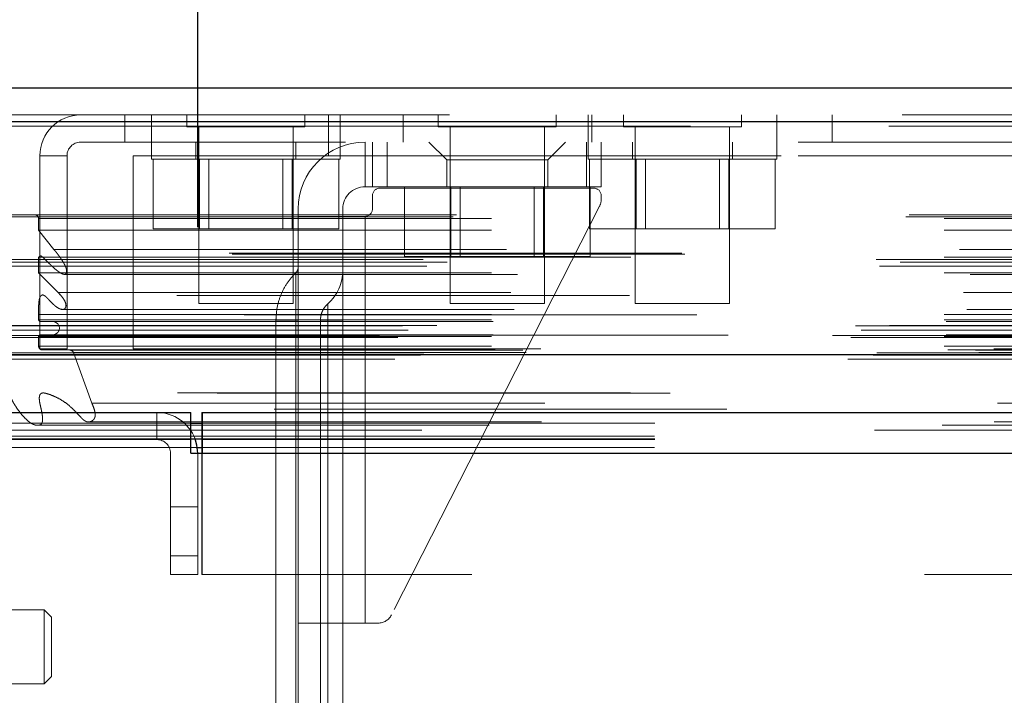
# Model space of a CAD drawing. Header units: inches. Extents: x 0.2 to 10.8, y 0.2 to 8.2.
# Tile 6 of 103: x 3.251 to 3.469, y 2.176 to 2.326. Entities that reach past the tile are written whole.
import ezdxf

# ---------------------------------------------------------------- set-up
doc = ezdxf.new("R2010")
doc.units = ezdxf.units.IN
doc.header["$MEASUREMENT"] = 0
doc.linetypes.add('HIDDEN', pattern=[0.07500000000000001, 0.05, -0.025])
doc.layers.add('DIMENSIONS', color=140, linetype='Continuous')
doc.styles.add('SLDTEXTSTYLE0', font='TXT', dxfattribs={"width": 0.7})
doc.dimstyles.new('SLDDIMSTYLE1', dxfattribs={"dimtxt": 0.0849609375, "dimasz": 0.13, "dimexe": 0, "dimexo": 0.0625, "dimgap": 0.021240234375, "dimtad": 0, "dimtih": 1, "dimtoh": 1, "dimlfac": 12, "dimrnd": 1e-09, "dimzin": 12, "dimdsep": 46, "dimtxsty": 'SLDTEXTSTYLE0', "dimsah": 1, "dimcen": 0.09, "dimadec": 0, "dimazin": 3, "dimtfac": 1, "dimtmove": 0, "dimatfit": 0, "dimfxl": 0, "dimfrac": 2, "dimtolj": 1, "dimtzin": 12, "dimarcsym": 0})

# ---------------------------------------------------------------- blocks, each defined once
blk = doc.blocks.new('_D_24')
at = {"layer": 'DIMENSIONS'}
for p, q in [((2.533677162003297, 2.521566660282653), (2.505147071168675, 2.521566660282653)), ((2.505147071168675, 2.521566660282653), (2.505147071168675, 2.38653579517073)), ((2.786146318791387, 2.521566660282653), (2.81467640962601, 2.521566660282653)), ((2.81467640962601, 2.521566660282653), (2.81467640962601, 2.38653579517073)), ((2.939338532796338, 2.521566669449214), (3.061857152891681, 2.521566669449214)), ((3.061857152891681, 2.521566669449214), (3.061857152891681, 2.238842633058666)), ((2.505147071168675, 2.38653579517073), (2.533677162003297, 2.38653579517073)), ((2.81467640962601, 2.38653579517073), (2.786146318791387, 2.38653579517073)), ((3.16586893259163, 2.238842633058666), (2.936857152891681, 2.238842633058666)), ((3.213346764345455, 2.078787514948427), (2.936857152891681, 2.078787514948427)), ((3.061857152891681, 2.078787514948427), (3.061857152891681, 1.828787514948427))]:
    blk.add_line(p, q, dxfattribs=at)
for points in [[(3.061857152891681, 2.238842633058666), (3.081857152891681, 2.368842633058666), (3.041857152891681, 2.368842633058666)], [(3.061857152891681, 2.078787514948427), (3.041857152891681, 1.948787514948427), (3.081857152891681, 1.948787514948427)]]:
    blk.add_solid(points, dxfattribs=at)
at = {"layer": 'DIMENSIONS', "char_height": 0.08333333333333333, "attachment_point": 1, "style": 'SLDTEXTSTYLE0'}
for s, insert in [('1.92', (2.533677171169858, 2.648009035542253)), ('48.8', (2.533677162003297, 2.493958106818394))]:
    blk.add_mtext(s, dxfattribs=dict(at, insert=insert))
blk = doc.blocks.new('_D_25')
at = {"layer": 'DIMENSIONS'}
for p, q in [((3.290376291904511, 2.279842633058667), (3.290376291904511, 2.796947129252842)), ((4.751876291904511, 2.279842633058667), (4.751876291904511, 2.796947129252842)), ((3.864590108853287, 2.751422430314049), (3.836060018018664, 2.751422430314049)), ((3.836060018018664, 2.751422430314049), (3.836060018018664, 2.616391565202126)), ((4.187738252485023, 2.751422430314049), (4.216268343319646, 2.751422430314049)), ((4.216268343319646, 2.751422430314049), (4.216268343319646, 2.616391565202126)), ((3.290376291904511, 2.671947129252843), (3.040376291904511, 2.671947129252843)), ((4.751876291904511, 2.671947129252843), (5.001876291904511, 2.671947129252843)), ((3.836060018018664, 2.616391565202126), (3.864590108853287, 2.616391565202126)), ((4.216268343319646, 2.616391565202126), (4.187738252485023, 2.616391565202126))]:
    blk.add_line(p, q, dxfattribs=at)
for points in [[(3.290376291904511, 2.671947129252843), (3.160376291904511, 2.691947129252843), (3.160376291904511, 2.651947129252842)], [(4.751876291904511, 2.671947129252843), (4.88187629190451, 2.651947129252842), (4.88187629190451, 2.691947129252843)]]:
    blk.add_solid(points, dxfattribs=at)
at = {"layer": 'DIMENSIONS', "char_height": 0.08333333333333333, "attachment_point": 1, "style": 'SLDTEXTSTYLE0'}
for s, insert in [('17.54', (3.864590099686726, 2.877864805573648)), ('445.5', (3.864590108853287, 2.723813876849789)), ('INSIDE OPENING', (3.540207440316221, 2.569762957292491))]:
    blk.add_mtext(s, dxfattribs=dict(at, insert=insert))

msp = doc.modelspace()

# ---------------------------------------------------------------- linework, layer by layer
at = {"color": 7, "linetype": 'Continuous', "lineweight": 25}
for p, q in [((3.245956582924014, 2.310603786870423), (4.796255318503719, 2.310603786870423)), ((3.243011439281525, 2.303166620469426), (4.799200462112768, 2.303166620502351)), ((3.233926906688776, 2.251645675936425), (4.808284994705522, 2.251645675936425)), ((3.21586893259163, 2.238842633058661), (3.288876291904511, 2.238842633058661)), ((3.288876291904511, 2.232842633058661), (3.288876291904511, 2.238842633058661)), ((3.291368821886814, 2.238842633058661), (4.750883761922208, 2.238842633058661)), ((3.291368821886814, 2.238842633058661), (3.291368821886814, 2.229842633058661)), ((3.288876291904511, 2.236460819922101), (3.291368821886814, 2.236460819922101)), ((3.288868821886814, 2.232842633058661), (3.215865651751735, 2.232842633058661)), ((3.288868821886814, 2.229842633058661), (3.288868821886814, 2.232842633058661)), ((3.288868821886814, 2.232842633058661), (3.288876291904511, 2.232842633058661)), ((3.288876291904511, 2.233024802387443), (3.291368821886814, 2.233024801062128)), ((3.291292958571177, 2.23302756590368), (3.291292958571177, 2.229842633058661)), ((3.288868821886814, 2.229842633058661), (3.291368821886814, 2.229842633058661)), ((3.290286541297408, 2.231110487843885), (3.291292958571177, 2.231110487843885)), ((3.291368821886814, 2.229842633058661), (4.750883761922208, 2.229842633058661))]:
    msp.add_line(p, q, dxfattribs=at)
at = {"color": 7, "linetype": 'HIDDEN', "lineweight": 18}
for p, q in [((4.79920046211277, 2.303166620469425), (3.243011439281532, 2.303166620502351)), ((3.245956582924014, 2.304603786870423), (4.796255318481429, 2.304603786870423)), ((3.27425878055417, 2.298603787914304), (3.27425878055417, 2.304603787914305)), ((3.280175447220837, 2.304603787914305), (3.280175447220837, 2.298603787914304)), ((3.287987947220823, 2.304603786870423), (3.287987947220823, 2.301999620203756)), ((3.31402961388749, 2.301999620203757), (3.31402961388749, 2.304603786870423)), ((3.319258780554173, 2.295603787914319), (3.319258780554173, 2.304603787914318)), ((3.321842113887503, 2.298603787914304), (3.321842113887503, 2.304603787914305)), ((3.33575878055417, 2.304603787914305), (3.33575878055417, 2.298603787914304)), ((3.343501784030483, 2.304603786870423), (3.343501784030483, 2.301999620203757)), ((3.369543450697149, 2.301999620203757), (3.369543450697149, 2.304603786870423)), ((3.376592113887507, 2.304603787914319), (3.376592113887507, 2.298603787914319)), ((3.377425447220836, 2.298603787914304), (3.377425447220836, 2.304603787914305)), ((3.384404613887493, 2.304603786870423), (3.384404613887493, 2.301999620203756)), ((3.41044628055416, 2.301999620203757), (3.41044628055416, 2.304603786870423)), ((3.418258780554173, 2.29860378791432), (3.418258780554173, 2.304603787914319)), ((3.43050878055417, 2.298603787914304), (3.43050878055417, 2.304603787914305)), ((3.243011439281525, 2.302124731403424), (4.799200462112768, 2.302124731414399)), ((4.79920046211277, 2.302124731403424), (3.243011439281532, 2.302124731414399)), ((3.287987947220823, 2.301999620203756), (3.31402961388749, 2.301999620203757)), ((3.29059211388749, 2.301999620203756), (3.29059211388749, 2.262937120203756)), ((3.311425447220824, 2.262937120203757), (3.311425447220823, 2.301999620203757)), ((3.343501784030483, 2.301999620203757), (3.369543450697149, 2.301999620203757)), ((3.346105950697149, 2.301999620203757), (3.346105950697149, 2.262937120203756)), ((3.366939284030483, 2.262937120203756), (3.366939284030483, 2.301999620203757)), ((3.384404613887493, 2.301999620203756), (3.41044628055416, 2.301999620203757)), ((3.38700878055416, 2.301999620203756), (3.387008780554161, 2.262937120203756)), ((3.407842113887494, 2.262937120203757), (3.407842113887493, 2.301999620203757)), ((3.26450878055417, 2.298603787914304), (3.27425878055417, 2.298603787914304)), ((3.27425878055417, 2.298603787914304), (3.319258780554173, 2.298603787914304)), ((3.28017544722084, 2.298603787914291), (3.28017544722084, 2.294853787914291)), ((3.289967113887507, 2.298603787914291), (3.289967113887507, 2.294853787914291)), ((3.31205044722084, 2.294853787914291), (3.31205044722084, 2.298603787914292)), ((4.723008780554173, 2.298603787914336), (3.319258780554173, 2.298603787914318)), ((3.321842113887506, 2.294853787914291), (3.321842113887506, 2.298603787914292)), ((3.327323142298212, 2.298603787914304), (3.327323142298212, 2.288761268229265)), ((3.327323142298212, 2.288761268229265), (3.327323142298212, 2.298603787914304)), ((3.327323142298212, 2.298603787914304), (3.327323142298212, 2.288761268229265)), ((3.327323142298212, 2.288761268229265), (3.327323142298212, 2.298603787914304)), ((3.328963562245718, 2.298603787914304), (3.328963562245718, 2.288761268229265)), ((3.332244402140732, 2.298603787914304), (3.332244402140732, 2.288761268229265)), ((3.332244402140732, 2.298603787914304), (3.332244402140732, 2.288761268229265)), ((3.332244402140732, 2.298603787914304), (3.332244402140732, 2.288761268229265)), ((3.332244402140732, 2.298603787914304), (3.332244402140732, 2.288761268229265)), ((3.341430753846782, 2.298603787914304), (3.345367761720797, 2.294666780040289)), ((3.36767747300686, 2.294666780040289), (3.371614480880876, 2.298603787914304)), ((3.376207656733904, 2.298603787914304), (3.376207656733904, 2.288761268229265)), ((3.376207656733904, 2.298603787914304), (3.376207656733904, 2.288761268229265)), ((3.376207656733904, 2.298603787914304), (3.376207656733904, 2.288761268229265)), ((3.376207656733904, 2.298603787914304), (3.376207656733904, 2.288761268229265)), ((3.376592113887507, 2.298603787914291), (3.376592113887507, 2.294853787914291)), ((3.379488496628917, 2.298603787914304), (3.379488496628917, 2.288761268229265)), ((3.386383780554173, 2.298603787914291), (3.386383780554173, 2.294853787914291)), ((3.408467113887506, 2.294853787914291), (3.408467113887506, 2.298603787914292)), ((3.418258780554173, 2.294853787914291), (3.418258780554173, 2.298603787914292)), ((3.25550878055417, 2.252937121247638), (3.25550878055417, 2.295603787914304)), ((3.25550878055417, 2.295603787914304), (3.26150878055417, 2.295603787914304)), ((3.26150878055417, 2.252937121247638), (3.26150878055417, 2.295603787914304)), ((3.319258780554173, 2.295603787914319), (3.276092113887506, 2.295603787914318)), ((3.276092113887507, 2.252937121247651), (3.276092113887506, 2.295603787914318)), ((3.28017544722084, 2.294853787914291), (3.321842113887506, 2.294853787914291)), ((3.280512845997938, 2.294853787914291), (3.280512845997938, 2.279437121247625)), ((3.290760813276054, 2.294853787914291), (3.290760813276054, 2.279437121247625)), ((3.29284628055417, 2.294853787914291), (3.29284628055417, 2.279437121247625)), ((3.30917128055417, 2.279437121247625), (3.30917128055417, 2.294853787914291)), ((3.311256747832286, 2.294853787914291), (3.311256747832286, 2.279437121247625)), ((3.319258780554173, 2.295603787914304), (4.723008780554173, 2.295603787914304)), ((3.319258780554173, 2.295603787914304), (4.723008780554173, 2.295603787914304)), ((4.723008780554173, 2.295603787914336), (3.319258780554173, 2.295603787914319)), ((4.723008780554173, 2.295603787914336), (3.319258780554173, 2.295603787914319)), ((3.321504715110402, 2.294853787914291), (3.321504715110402, 2.279437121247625)), ((3.367677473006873, 2.294666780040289), (3.345367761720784, 2.294666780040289)), ((3.345367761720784, 2.294666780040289), (3.345367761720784, 2.288761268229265)), ((3.367677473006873, 2.288761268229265), (3.367677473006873, 2.294666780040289)), ((3.376592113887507, 2.294853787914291), (3.418258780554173, 2.294853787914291)), ((3.376929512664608, 2.294853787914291), (3.376929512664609, 2.279437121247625)), ((3.387177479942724, 2.294853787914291), (3.387177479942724, 2.279437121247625)), ((3.38926294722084, 2.294853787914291), (3.38926294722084, 2.279437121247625)), ((3.40558794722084, 2.279437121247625), (3.40558794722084, 2.294853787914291)), ((3.407673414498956, 2.294853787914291), (3.407673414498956, 2.279437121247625)), ((3.417921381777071, 2.294853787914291), (3.417921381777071, 2.279437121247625)), ((3.328963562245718, 2.288761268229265), (3.327323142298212, 2.288761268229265)), ((3.332244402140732, 2.288761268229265), (3.328963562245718, 2.288761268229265)), ((3.377848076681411, 2.288433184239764), (3.330603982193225, 2.288433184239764)), ((3.332244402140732, 2.288761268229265), (3.376207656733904, 2.288761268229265)), ((3.336026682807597, 2.288761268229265), (3.336026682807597, 2.273344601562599)), ((3.346274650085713, 2.288761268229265), (3.346274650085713, 2.273344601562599)), ((3.348360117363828, 2.288761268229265), (3.348360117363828, 2.273344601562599)), ((3.364685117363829, 2.273344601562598), (3.364685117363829, 2.288761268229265)), ((3.366770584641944, 2.288761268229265), (3.366770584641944, 2.273344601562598)), ((3.379488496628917, 2.288761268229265), (3.376207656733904, 2.288761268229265)), ((3.37701855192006, 2.288761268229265), (3.37701855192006, 2.273344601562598)), ((3.328963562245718, 2.286792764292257), (3.328963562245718, 2.283840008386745)), ((3.379488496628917, 2.285939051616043), (3.379488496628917, 2.286792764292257)), ((3.312559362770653, 2.283840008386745), (3.312559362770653, 2.282199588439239)), ((3.322401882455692, 2.282199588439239), (3.322401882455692, 2.283840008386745)), ((3.379131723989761, 2.284451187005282), (3.333156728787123, 2.194097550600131)), ((3.246788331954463, 2.282116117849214), (4.795423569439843, 2.282116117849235)), ((3.24751905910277, 2.282548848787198), (4.794692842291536, 2.282548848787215)), ((3.255236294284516, 2.281715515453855), (4.786975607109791, 2.281715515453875)), ((3.255236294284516, 2.279182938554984), (3.255236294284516, 2.281715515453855)), ((3.255236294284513, 2.281715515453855), (4.786975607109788, 2.281715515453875)), ((3.312559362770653, 2.282199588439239), (3.312559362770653, 2.192304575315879)), ((3.327323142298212, 2.282199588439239), (3.312559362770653, 2.282199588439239)), ((3.322401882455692, 2.282199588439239), (3.322401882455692, 2.192304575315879)), ((3.327323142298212, 2.282199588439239), (3.327323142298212, 2.192304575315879)), ((3.327323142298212, 2.282199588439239), (3.327323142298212, 2.192304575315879)), ((3.327323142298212, 2.192304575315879), (3.327323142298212, 2.282199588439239)), ((3.327323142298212, 2.192304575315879), (3.327323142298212, 2.282199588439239)), ((3.327323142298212, 2.282199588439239), (3.327323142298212, 2.192304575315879)), ((3.327323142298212, 2.282199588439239), (3.327323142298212, 2.192304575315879)), ((3.327323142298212, 2.192304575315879), (3.327323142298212, 2.282199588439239)), ((3.327323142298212, 2.192304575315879), (3.327323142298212, 2.282199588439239)), ((3.258602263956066, 2.27487469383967), (3.255236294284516, 2.279182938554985)), ((3.255236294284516, 2.279182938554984), (4.786975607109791, 2.279182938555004)), ((3.280512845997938, 2.279437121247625), (3.290760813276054, 2.279437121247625)), ((3.290760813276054, 2.279437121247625), (3.311256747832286, 2.279437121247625)), ((3.311256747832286, 2.279437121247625), (3.321504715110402, 2.279437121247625)), ((3.376929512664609, 2.279437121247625), (3.387177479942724, 2.279437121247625)), ((3.387177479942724, 2.279437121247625), (3.407673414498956, 2.279437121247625)), ((3.407673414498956, 2.279437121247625), (3.417921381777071, 2.279437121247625)), ((3.25860226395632, 2.274874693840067), (4.783609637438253, 2.274874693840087)), ((3.240183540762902, 2.272683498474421), (4.802028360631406, 2.272683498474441)), ((4.797993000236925, 2.273851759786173), (3.244231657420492, 2.273851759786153)), ((4.79730059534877, 2.274095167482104), (3.244916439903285, 2.274095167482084)), ((3.255236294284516, 2.273148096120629), (4.786975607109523, 2.273148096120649)), ((3.255236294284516, 2.269703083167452), (3.255236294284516, 2.273148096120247)), ((3.256165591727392, 2.27315504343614), (3.256154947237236, 2.27315504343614)), ((4.786043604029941, 2.27315504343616), (3.256165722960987, 2.27315504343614)), ((3.336026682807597, 2.273344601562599), (3.346274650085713, 2.273344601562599)), ((3.346274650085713, 2.273344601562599), (3.366770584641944, 2.273344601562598)), ((3.366770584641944, 2.273344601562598), (3.37701855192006, 2.273344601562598)), ((3.240964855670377, 2.271224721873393), (4.801239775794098, 2.271224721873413)), ((3.245485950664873, 2.272099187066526), (4.796725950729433, 2.272099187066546)), ((3.255236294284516, 2.269703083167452), (4.786975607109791, 2.269703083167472)), ((3.259531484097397, 2.265378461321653), (3.255236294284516, 2.269703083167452)), ((3.261001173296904, 2.269385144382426), (4.781202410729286, 2.269385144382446)), ((4.785736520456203, 2.264703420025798), (3.256474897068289, 2.264703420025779)), ((3.259531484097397, 2.265378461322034), (4.782680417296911, 2.265378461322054)), ((3.259531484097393, 2.265378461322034), (4.782680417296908, 2.265378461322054)), ((3.260258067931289, 2.261642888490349), (3.260263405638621, 2.261642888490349)), ((3.260263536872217, 2.261642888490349), (4.781944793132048, 2.261642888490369)), ((3.29059211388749, 2.262937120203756), (3.311425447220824, 2.262937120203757)), ((3.346105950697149, 2.262937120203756), (3.366939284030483, 2.262937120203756)), ((3.387008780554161, 2.262937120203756), (3.407842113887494, 2.262937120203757)), ((4.800605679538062, 2.260409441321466), (3.241596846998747, 2.260409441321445)), ((3.255236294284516, 2.260532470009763), (4.786975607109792, 2.260532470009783)), ((3.255236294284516, 2.259359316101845), (3.255236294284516, 2.260532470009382)), ((3.23561985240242, 2.258008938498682), (4.806592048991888, 2.258008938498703)), ((3.243166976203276, 2.25803995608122), (4.799044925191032, 2.258039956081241)), ((3.255236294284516, 2.259359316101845), (4.786975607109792, 2.259359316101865)), ((3.255236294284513, 2.259359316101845), (4.786975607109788, 2.259359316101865)), ((3.255652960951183, 2.258942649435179), (4.786558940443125, 2.258942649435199)), ((3.307642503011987, 2.259233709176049), (3.307642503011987, 2.137842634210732)), ((3.312068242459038, 2.137842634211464), (3.312068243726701, 2.259233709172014)), ((3.312068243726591, 2.259233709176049), (3.312068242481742, 2.137842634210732)), ((3.312068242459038, 2.137842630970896), (3.312068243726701, 2.259233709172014)), ((3.312068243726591, 2.259233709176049), (3.312068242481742, 2.137842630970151)), ((3.312068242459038, 2.137842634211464), (3.312068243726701, 2.259233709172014)), ((3.312068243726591, 2.259233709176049), (3.312068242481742, 2.137842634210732)), ((3.312068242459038, 2.137842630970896), (3.312068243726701, 2.259233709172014)), ((3.312068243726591, 2.259233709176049), (3.312068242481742, 2.137842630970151)), ((3.312559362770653, 2.259233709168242), (3.312068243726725, 2.259233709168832)), ((3.312559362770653, 2.259233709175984), (3.312068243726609, 2.259233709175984)), ((3.312559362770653, 2.259233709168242), (3.312068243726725, 2.259233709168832)), ((3.312559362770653, 2.259233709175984), (3.312068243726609, 2.259233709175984)), ((3.312559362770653, 2.259233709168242), (3.312068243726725, 2.259233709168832)), ((3.312559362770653, 2.259233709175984), (3.312068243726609, 2.259233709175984)), ((3.312559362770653, 2.259233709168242), (3.312068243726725, 2.259233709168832)), ((3.312559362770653, 2.259233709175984), (3.312068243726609, 2.259233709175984)), ((3.312559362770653, 2.259233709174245), (3.312559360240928, 2.137842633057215)), ((3.317480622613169, 2.259233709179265), (3.317480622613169, 2.137842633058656)), ((3.322401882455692, 2.259233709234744), (3.319115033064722, 2.259233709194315)), ((3.319115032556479, 2.13784263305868), (3.319115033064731, 2.259233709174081)), ((3.322401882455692, 2.259233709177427), (3.319115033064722, 2.259233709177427)), ((3.31911503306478, 2.259233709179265), (3.319115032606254, 2.137842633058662)), ((3.322401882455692, 2.259233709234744), (3.319115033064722, 2.259233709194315)), ((3.319115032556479, 2.137842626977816), (3.319115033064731, 2.259233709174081)), ((3.322401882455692, 2.259233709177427), (3.319115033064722, 2.259233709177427)), ((3.31911503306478, 2.259233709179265), (3.319115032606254, 2.13784263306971)), ((3.322401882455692, 2.259233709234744), (3.319115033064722, 2.259233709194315)), ((3.319115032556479, 2.13784263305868), (3.319115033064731, 2.259233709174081)), ((3.322401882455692, 2.259233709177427), (3.319115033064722, 2.259233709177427)), ((3.31911503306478, 2.259233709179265), (3.319115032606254, 2.137842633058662)), ((3.322401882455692, 2.259233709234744), (3.319115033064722, 2.259233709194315)), ((3.319115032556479, 2.137842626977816), (3.319115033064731, 2.259233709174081)), ((3.322401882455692, 2.259233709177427), (3.319115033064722, 2.259233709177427)), ((3.31911503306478, 2.259233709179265), (3.319115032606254, 2.13784263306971)), ((3.230551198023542, 2.255871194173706), (4.811660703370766, 2.255871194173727)), ((3.230551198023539, 2.255871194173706), (4.811660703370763, 2.255871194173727)), ((3.234596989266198, 2.255445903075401), (4.807614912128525, 2.255445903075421)), ((4.807525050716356, 2.255955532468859), (3.234686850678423, 2.255955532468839)), ((3.236887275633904, 2.257059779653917), (4.805271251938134, 2.257059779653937)), ((3.255236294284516, 2.253535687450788), (3.255236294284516, 2.255609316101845)), ((3.255236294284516, 2.255609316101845), (4.786975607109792, 2.255609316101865)), ((3.255236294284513, 2.255609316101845), (4.786975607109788, 2.255609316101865)), ((3.255652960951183, 2.256025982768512), (4.786558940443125, 2.256025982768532)), ((3.255236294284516, 2.253535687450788), (4.786975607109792, 2.253535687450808)), ((3.255236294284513, 2.253535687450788), (4.786975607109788, 2.253535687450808)), ((3.26150878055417, 2.252937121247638), (3.25550878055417, 2.252937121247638)), ((4.76617544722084, 2.25293712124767), (3.276092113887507, 2.252937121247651)), ((3.239369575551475, 2.251570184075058), (4.802842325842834, 2.251570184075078)), ((3.239579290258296, 2.251543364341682), (4.802632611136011, 2.251543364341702)), ((3.240333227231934, 2.252021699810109), (4.801878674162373, 2.252021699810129)), ((3.240333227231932, 2.252021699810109), (4.801878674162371, 2.252021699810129)), ((3.262149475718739, 2.252622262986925), (3.256069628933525, 2.252692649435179)), ((3.256069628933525, 2.252692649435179), (4.786142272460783, 2.252692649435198)), ((3.256069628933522, 2.252692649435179), (4.786142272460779, 2.252692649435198)), ((3.262149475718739, 2.252622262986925), (4.780062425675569, 2.252622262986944)), ((3.262149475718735, 2.252622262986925), (4.780062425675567, 2.252622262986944)), ((3.262922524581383, 2.25207504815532), (4.779289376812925, 2.25207504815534)), ((3.267012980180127, 2.240883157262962), (3.262922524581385, 2.252075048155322)), ((3.26292252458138, 2.25207504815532), (4.779289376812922, 2.25207504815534)), ((3.233926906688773, 2.250603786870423), (4.808284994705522, 2.250603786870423)), ((3.267012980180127, 2.240883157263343), (4.775198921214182, 2.240883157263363)), ((3.281376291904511, 2.232842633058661), (3.281376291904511, 2.238842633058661)), ((3.291292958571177, 2.238842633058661), (3.291368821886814, 2.238842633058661)), ((3.291292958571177, 2.238842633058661), (3.291292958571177, 2.23302756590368)), ((3.221414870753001, 2.2364608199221), (3.288876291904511, 2.236460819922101)), ((3.254767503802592, 2.236032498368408), (4.787430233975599, 2.236032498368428)), ((3.266303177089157, 2.23675626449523), (4.775905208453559, 2.236756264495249)), ((3.291368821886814, 2.236460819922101), (4.750883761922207, 2.23646081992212)), ((3.214626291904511, 2.233646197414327), (3.291292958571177, 2.233646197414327)), ((3.291292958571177, 2.233646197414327), (4.750959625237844, 2.233646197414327)), ((3.221587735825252, 2.233024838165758), (3.288876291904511, 2.233024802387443)), ((3.291292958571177, 2.232842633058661), (3.291368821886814, 2.232842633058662)), ((3.291368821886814, 2.232842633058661), (4.750883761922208, 2.232842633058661)), ((3.214626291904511, 2.231110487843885), (3.290286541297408, 2.231110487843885)), ((3.284376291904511, 2.203009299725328), (3.284376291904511, 2.229842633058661)), ((3.290376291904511, 2.203009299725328), (3.290376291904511, 2.229842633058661)), ((3.291292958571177, 2.231110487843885), (4.750959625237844, 2.231110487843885)), ((3.291292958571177, 2.229842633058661), (3.291292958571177, 2.203009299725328)), ((3.291368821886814, 2.229842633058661), (4.750883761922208, 2.229842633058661)), ((3.291368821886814, 2.229842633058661), (4.750883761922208, 2.229842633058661)), ((3.291368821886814, 2.229842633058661), (4.750883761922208, 2.229842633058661)), ((3.291368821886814, 2.229842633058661), (3.291368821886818, 2.203009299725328)), ((3.291368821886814, 2.229842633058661), (4.750883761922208, 2.229842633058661)), ((3.291368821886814, 2.229842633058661), (4.750883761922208, 2.229842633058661)), ((3.284376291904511, 2.218009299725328), (3.290376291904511, 2.218009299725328)), ((3.290376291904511, 2.207175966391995), (3.284376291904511, 2.207175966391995)), ((3.284376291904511, 2.207175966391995), (3.290376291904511, 2.207175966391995)), ((3.290376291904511, 2.207175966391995), (3.284376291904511, 2.207175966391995)), ((3.284376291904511, 2.207175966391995), (3.290376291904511, 2.207175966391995)), ((3.290376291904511, 2.203009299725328), (3.284376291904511, 2.203009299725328)), ((3.291368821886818, 2.203009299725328), (3.291292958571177, 2.203009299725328)), ((4.750883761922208, 2.203009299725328), (3.291368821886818, 2.203009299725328)), ((3.256457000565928, 2.195257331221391), (3.228569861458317, 2.195257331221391)), ((3.256457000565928, 2.195257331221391), (3.256457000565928, 2.178853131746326)), ((3.258097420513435, 2.193616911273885), (3.256457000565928, 2.195257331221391)), ((3.258097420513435, 2.193616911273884), (3.258097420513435, 2.180493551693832)), ((3.327323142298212, 2.192304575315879), (3.312559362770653, 2.192304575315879)), ((3.312559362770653, 2.192304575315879), (3.312559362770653, 2.137842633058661)), ((3.322401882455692, 2.137842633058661), (3.322401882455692, 2.192304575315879)), ((3.330232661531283, 2.192304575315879), (3.327323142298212, 2.192304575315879)), ((3.256457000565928, 2.178853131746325), (3.258097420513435, 2.180493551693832)), ((3.228569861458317, 2.178853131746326), (3.256457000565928, 2.178853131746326))]:
    msp.add_line(p, q, dxfattribs=at)
at = {"color": 7, "linetype": 'HIDDEN', "lineweight": 18, "flags": 128}
for points in [[(4.794691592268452, 2.243151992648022), (4.033763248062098, 2.24315233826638), (3.247523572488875, 2.24315199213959)], [(4.785922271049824, 2.243170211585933), (4.033763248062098, 2.243170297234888), (3.256286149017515, 2.243170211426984)], [(4.807225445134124, 2.239611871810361), (3.987859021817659, 2.239611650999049), (3.234980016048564, 2.239611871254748)], [(4.807232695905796, 2.239611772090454), (4.085835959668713, 2.239608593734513), (3.234981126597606, 2.239611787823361)], [(3.266308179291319, 2.236756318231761), (4.008449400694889, 2.236757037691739), (4.775930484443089, 2.236756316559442)], [(3.239862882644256, 2.234915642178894), (4.008443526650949, 2.234914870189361), (4.802364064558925, 2.234915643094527)], [(3.291368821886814, 2.233024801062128), (4.008443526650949, 2.233024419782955), (4.750883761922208, 2.233024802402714)]]:
    msp.add_lwpolyline(points, dxfattribs=at)
at = {"color": 7, "linetype": 'Continuous', "lineweight": 25, "flags": 128}
msp.add_lwpolyline([(3.290376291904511, 2.229842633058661), (3.29020335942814, 2.231598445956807), (3.289789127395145, 2.23304016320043)], dxfattribs=at)
at = {"color": 7, "linetype": 'HIDDEN', "lineweight": 18}
for centre, radius, start, end in [((3.26450878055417, 2.295603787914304), 0.009000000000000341, 90, 180), ((3.26450878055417, 2.295603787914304), 0.003000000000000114, 90, 180), ((3.327323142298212, 2.283840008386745), 0.01476377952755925, 90, 180), ((3.327323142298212, 2.283840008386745), 0.004921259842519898, 90, 180), ((3.330603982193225, 2.286792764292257), 0.001640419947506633, 90, 180), ((3.377848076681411, 2.286792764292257), 0.001640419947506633, 0, 90), ((3.376207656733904, 2.285939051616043), 0.003280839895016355, 333.0314640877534, 0), ((3.327323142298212, 2.283840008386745), 0.001640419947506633, 270.0000000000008, 0), ((3.254402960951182, 2.281715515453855), 0.000833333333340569, 0, 90), ((3.310918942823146, 2.270948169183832), 0.001640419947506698, 314.4762724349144, 0), ((3.312559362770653, 2.270237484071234), 0.009842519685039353, 311.7633977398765, 0), ((3.255652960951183, 2.259359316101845), 0.0004166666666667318, 180, 270.0000000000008), ((3.258361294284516, 2.257484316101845), 0.001458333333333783, 270.0000000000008, 90), ((3.255652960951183, 2.255609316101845), 0.0004166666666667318, 90, 180), ((3.25607938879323, 2.253535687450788), 0.0008430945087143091, 180, 269.3367158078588), ((3.262139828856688, 2.251788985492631), 0.0008333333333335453, 20.07654277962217, 89.33671580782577), ((3.281376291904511, 2.229842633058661), 0.009000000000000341, 20.81067497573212, 90), ((3.281376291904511, 2.229842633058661), 0.003000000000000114, 0, 90), ((3.330232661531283, 2.195585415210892), 0.003280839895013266, 270.0000000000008, 333.0314640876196)]:
    msp.add_arc(centre, radius, start, end, dxfattribs=at)
for points, knots in [([(3.255236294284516, 2.273148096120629), (3.255247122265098, 2.273168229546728), (3.255276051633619, 2.273222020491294), (3.25534309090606, 2.273308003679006), (3.255438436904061, 2.273406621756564), (3.255573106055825, 2.273481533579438), (3.255742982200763, 2.273456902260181), (3.255922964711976, 2.273357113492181), (3.256201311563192, 2.273134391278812), (3.256585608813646, 2.272745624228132), (3.257075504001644, 2.272274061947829), (3.257569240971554, 2.271790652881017), (3.258058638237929, 2.271318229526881), (3.258555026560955, 2.270846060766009), (3.259083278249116, 2.270378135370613), (3.259667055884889, 2.269927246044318), (3.2601855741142, 2.269606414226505), (3.260612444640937, 2.269425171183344), (3.260932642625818, 2.269340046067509), (3.261196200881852, 2.269443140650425), (3.261352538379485, 2.269619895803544), (3.261406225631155, 2.269790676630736), (3.261427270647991, 2.270002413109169), (3.261418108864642, 2.27024405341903), (3.261377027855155, 2.270503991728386), (3.26128637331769, 2.270833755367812), (3.261121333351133, 2.271244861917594), (3.260864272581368, 2.271754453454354), (3.260525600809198, 2.272325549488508), (3.260154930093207, 2.272882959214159), (3.259790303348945, 2.273394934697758), (3.259467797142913, 2.27383550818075), (3.259164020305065, 2.274229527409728), (3.258880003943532, 2.27457527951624), (3.258691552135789, 2.274778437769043), (3.258602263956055, 2.274874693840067)], [0, 0, 0, 0, 0.004393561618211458, 0.01173838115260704, 0.02163481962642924, 0.03350566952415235, 0.047793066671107, 0.06568677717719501, 0.0827174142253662, 0.1309393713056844, 0.1816873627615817, 0.2321676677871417, 0.2822821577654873, 0.3319640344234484, 0.385928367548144, 0.4419291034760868, 0.4994657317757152, 0.5270850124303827, 0.5544187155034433, 0.5825390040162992, 0.5921652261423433, 0.6028740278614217, 0.6156206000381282, 0.6301815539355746, 0.6459191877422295, 0.6630307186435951, 0.6933290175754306, 0.7305967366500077, 0.7749517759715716, 0.8266059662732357, 0.8674982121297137, 0.9053336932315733, 0.9400534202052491, 0.9715974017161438, 1, 1, 1, 1]), ([(3.312068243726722, 2.269777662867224), (3.311409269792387, 2.269051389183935), (3.310091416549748, 2.267598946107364), (3.308712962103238, 2.264984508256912), (3.307808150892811, 2.262170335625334), (3.30769772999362, 2.260212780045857), (3.307642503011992, 2.259233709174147)], [0, 0, 0, 0, 0.2500635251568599, 0.5000911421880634, 0.7499707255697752, 1, 1, 1, 1]), ([(3.312068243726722, 2.259233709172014), (3.312068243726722, 2.262005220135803), (3.312068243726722, 2.266102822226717), (3.312068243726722, 2.269228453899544), (3.312068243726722, 2.270052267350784), (3.312068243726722, 2.269228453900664), (3.312068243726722, 2.266102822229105), (3.312068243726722, 2.262005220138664), (3.312068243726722, 2.259233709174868)], [3.14159265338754, 3.14159265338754, 3.14159265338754, 3.14159265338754, 3.92699081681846, 4.31968989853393, 4.71238898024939, 5.10508806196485, 5.49778714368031, 6.28318530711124, 6.28318530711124, 6.28318530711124, 6.28318530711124]), ([(3.312068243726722, 2.259233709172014), (3.312068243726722, 2.262005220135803), (3.312068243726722, 2.266102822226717), (3.312068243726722, 2.269228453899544), (3.312068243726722, 2.270052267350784), (3.312068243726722, 2.269228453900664), (3.312068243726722, 2.266102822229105), (3.312068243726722, 2.262005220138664), (3.312068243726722, 2.259233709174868)], [3.14159265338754, 3.14159265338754, 3.14159265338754, 3.14159265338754, 3.92699081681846, 4.31968989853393, 4.71238898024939, 5.10508806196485, 5.49778714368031, 6.28318530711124, 6.28318530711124, 6.28318530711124, 6.28318530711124]), ([(3.312068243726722, 2.259233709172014), (3.312068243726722, 2.262005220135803), (3.312068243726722, 2.266102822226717), (3.312068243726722, 2.269228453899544), (3.312068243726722, 2.270052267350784), (3.312068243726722, 2.269228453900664), (3.312068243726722, 2.266102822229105), (3.312068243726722, 2.262005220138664), (3.312068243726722, 2.259233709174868)], [3.14159265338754, 3.14159265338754, 3.14159265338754, 3.14159265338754, 3.92699081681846, 4.31968989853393, 4.71238898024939, 5.10508806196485, 5.49778714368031, 6.28318530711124, 6.28318530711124, 6.28318530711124, 6.28318530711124]), ([(3.312068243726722, 2.259233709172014), (3.312068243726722, 2.262005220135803), (3.312068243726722, 2.266102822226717), (3.312068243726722, 2.269228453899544), (3.312068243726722, 2.270052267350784), (3.312068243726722, 2.269228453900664), (3.312068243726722, 2.266102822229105), (3.312068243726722, 2.262005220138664), (3.312068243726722, 2.259233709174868)], [3.14159265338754, 3.14159265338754, 3.14159265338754, 3.14159265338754, 3.92699081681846, 4.31968989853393, 4.71238898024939, 5.10508806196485, 5.49778714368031, 6.28318530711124, 6.28318530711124, 6.28318530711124, 6.28318530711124]), ([(3.255236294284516, 2.260532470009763), (3.255228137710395, 2.260832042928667), (3.255212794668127, 2.261395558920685), (3.255220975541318, 2.262188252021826), (3.255254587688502, 2.262875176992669), (3.255317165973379, 2.263458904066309), (3.255403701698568, 2.263949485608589), (3.255537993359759, 2.264359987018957), (3.255745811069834, 2.264679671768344), (3.256015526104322, 2.26486193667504), (3.256297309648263, 2.264810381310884), (3.256534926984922, 2.264683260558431), (3.256767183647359, 2.264508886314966), (3.257074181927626, 2.264222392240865), (3.25750235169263, 2.263758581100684), (3.258022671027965, 2.26319143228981), (3.258613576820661, 2.262626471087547), (3.259172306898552, 2.262171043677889), (3.259701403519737, 2.261846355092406), (3.260199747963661, 2.261622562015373), (3.260623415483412, 2.261607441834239), (3.260933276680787, 2.261720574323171), (3.261129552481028, 2.26189868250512), (3.261252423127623, 2.26216000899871), (3.261301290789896, 2.262462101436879), (3.26125538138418, 2.2628104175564), (3.261141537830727, 2.263209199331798), (3.260927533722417, 2.26366765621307), (3.26058867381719, 2.264169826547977), (3.2601167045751, 2.264770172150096), (3.259739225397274, 2.265162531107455), (3.259531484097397, 2.265378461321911)], [0, 0, 0, 0, 0.05160017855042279, 0.0970632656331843, 0.1364041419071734, 0.1700382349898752, 0.1985190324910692, 0.2234229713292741, 0.2470195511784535, 0.2713164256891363, 0.2966105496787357, 0.3102882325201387, 0.3318030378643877, 0.3615707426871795, 0.3999268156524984, 0.463254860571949, 0.5211071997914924, 0.573335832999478, 0.6200679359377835, 0.6617528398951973, 0.6994333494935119, 0.7213754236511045, 0.7400102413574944, 0.7567370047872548, 0.7731511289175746, 0.7917149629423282, 0.8167908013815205, 0.8462062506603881, 0.8858170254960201, 0.9371607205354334, 0.9999999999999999, 0.9999999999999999, 0.9999999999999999, 0.9999999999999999]), ([(3.259531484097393, 2.265378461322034), (3.259976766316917, 2.264908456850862), (3.260603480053, 2.264246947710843), (3.261176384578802, 2.263205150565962), (3.261281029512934, 2.262619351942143), (3.26127810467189, 2.262280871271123), (3.261233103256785, 2.262064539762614), (3.26112602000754, 2.261877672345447), (3.26091536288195, 2.261700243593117), (3.260611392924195, 2.261592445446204), (3.260370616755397, 2.261651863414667), (3.260258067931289, 2.26167963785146)], [0, 0, 0, 0, 0.4029839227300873, 0.5671808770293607, 0.6658659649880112, 0.7060710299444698, 0.7400438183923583, 0.7801082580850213, 0.8262010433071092, 0.9187591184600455, 1, 1, 1, 1]), ([(3.319115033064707, 2.262895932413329), (3.31887328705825, 2.262650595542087), (3.318389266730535, 2.262159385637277), (3.317885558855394, 2.261249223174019), (3.317546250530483, 2.260266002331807), (3.317502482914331, 2.259577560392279), (3.317480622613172, 2.259233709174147)], [0, 0, 0, 0, 0.2496727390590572, 0.4998911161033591, 0.7502141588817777, 1, 1, 1, 1]), ([(3.319115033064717, 2.259233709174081), (3.319115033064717, 2.25971309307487), (3.319115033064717, 2.260192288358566), (3.319115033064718, 2.261078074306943), (3.319115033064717, 2.261484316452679), (3.319115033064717, 2.262162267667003), (3.319115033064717, 2.262433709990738), (3.319115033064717, 2.262800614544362), (3.319115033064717, 2.262895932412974), (3.319115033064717, 2.262895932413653), (3.319115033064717, 2.262800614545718), (3.319115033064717, 2.262433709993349), (3.319115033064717, 2.262162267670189), (3.319115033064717, 2.261484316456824), (3.319115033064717, 2.261078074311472), (3.319115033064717, 2.260192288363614), (3.319115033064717, 2.259713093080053), (3.319115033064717, 2.259233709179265)], [0, 0, 0, 0, 0.125, 0.125, 0.25, 0.25, 0.375, 0.375, 0.5, 0.5, 0.625, 0.625, 0.75, 0.75, 0.875, 0.875, 1, 1, 1, 1]), ([(3.319115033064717, 2.259233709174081), (3.319115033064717, 2.25971309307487), (3.319115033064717, 2.260192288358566), (3.319115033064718, 2.261078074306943), (3.319115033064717, 2.261484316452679), (3.319115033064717, 2.262162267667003), (3.319115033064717, 2.262433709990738), (3.319115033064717, 2.262800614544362), (3.319115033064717, 2.262895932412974), (3.319115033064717, 2.262895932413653), (3.319115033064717, 2.262800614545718), (3.319115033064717, 2.262433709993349), (3.319115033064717, 2.262162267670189), (3.319115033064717, 2.261484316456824), (3.319115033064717, 2.261078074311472), (3.319115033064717, 2.260192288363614), (3.319115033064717, 2.259713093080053), (3.319115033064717, 2.259233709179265)], [0, 0, 0, 0, 0.125, 0.125, 0.25, 0.25, 0.375, 0.375, 0.5, 0.5, 0.625, 0.625, 0.75, 0.75, 0.875, 0.875, 1, 1, 1, 1]), ([(3.319115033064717, 2.259233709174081), (3.319115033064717, 2.25971309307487), (3.319115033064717, 2.260192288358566), (3.319115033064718, 2.261078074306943), (3.319115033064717, 2.261484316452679), (3.319115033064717, 2.262162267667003), (3.319115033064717, 2.262433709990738), (3.319115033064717, 2.262800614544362), (3.319115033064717, 2.262895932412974), (3.319115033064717, 2.262895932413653), (3.319115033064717, 2.262800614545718), (3.319115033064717, 2.262433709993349), (3.319115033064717, 2.262162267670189), (3.319115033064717, 2.261484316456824), (3.319115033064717, 2.261078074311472), (3.319115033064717, 2.260192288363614), (3.319115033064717, 2.259713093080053), (3.319115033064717, 2.259233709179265)], [0, 0, 0, 0, 0.125, 0.125, 0.25, 0.25, 0.375, 0.375, 0.5, 0.5, 0.625, 0.625, 0.75, 0.75, 0.875, 0.875, 1, 1, 1, 1]), ([(3.319115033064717, 2.259233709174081), (3.319115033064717, 2.25971309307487), (3.319115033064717, 2.260192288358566), (3.319115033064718, 2.261078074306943), (3.319115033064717, 2.261484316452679), (3.319115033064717, 2.262162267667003), (3.319115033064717, 2.262433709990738), (3.319115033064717, 2.262800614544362), (3.319115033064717, 2.262895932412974), (3.319115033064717, 2.262895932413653), (3.319115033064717, 2.262800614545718), (3.319115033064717, 2.262433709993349), (3.319115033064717, 2.262162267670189), (3.319115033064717, 2.261484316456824), (3.319115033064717, 2.261078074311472), (3.319115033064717, 2.260192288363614), (3.319115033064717, 2.259713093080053), (3.319115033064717, 2.259233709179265)], [0, 0, 0, 0, 0.125, 0.125, 0.25, 0.25, 0.375, 0.375, 0.5, 0.5, 0.625, 0.625, 0.75, 0.75, 0.875, 0.875, 1, 1, 1, 1]), ([(3.307642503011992, 2.259233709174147), (3.307643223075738, 2.259311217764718), (3.307644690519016, 2.25946917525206), (3.307659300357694, 2.259538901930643), (3.307682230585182, 2.259474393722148), (3.30770377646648, 2.259316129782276), (3.30771499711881, 2.259233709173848)], [0, 0, 0, 0, 0.2296058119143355, 0.4679217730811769, 0.7229045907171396, 1, 1, 1, 1]), ([(3.312068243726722, 2.259233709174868), (3.311408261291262, 2.259233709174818), (3.310088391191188, 2.259233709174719), (3.308725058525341, 2.25923370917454), (3.307923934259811, 2.25923370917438), (3.307821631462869, 2.25923370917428), (3.307787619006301, 2.259233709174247)], [0, 0, 0, 0, 0.2859748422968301, 0.571908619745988, 0.8576731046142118, 0.9999999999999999, 0.9999999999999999, 0.9999999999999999, 0.9999999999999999]), ([(3.307787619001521, 2.259233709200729), (3.307821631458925, 2.259233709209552), (3.307923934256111, 2.259233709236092), (3.308725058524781, 2.259233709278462), (3.310088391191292, 2.259233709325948), (3.311408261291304, 2.259233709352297), (3.312068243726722, 2.259233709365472)], [0, 0, 0, 0, 0.1423268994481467, 0.4280913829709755, 0.7140251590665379, 1, 1, 1, 1]), ([(3.312068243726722, 2.259233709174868), (3.311408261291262, 2.259233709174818), (3.310088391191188, 2.259233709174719), (3.308725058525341, 2.25923370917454), (3.307923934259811, 2.25923370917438), (3.307821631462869, 2.25923370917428), (3.307787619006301, 2.259233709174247)], [0, 0, 0, 0, 0.2859748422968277, 0.5719086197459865, 0.8576731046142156, 1, 1, 1, 1]), ([(3.307787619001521, 2.259233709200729), (3.307821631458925, 2.259233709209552), (3.307923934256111, 2.259233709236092), (3.308725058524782, 2.259233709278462), (3.310088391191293, 2.259233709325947), (3.311408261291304, 2.259233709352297), (3.312068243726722, 2.259233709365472)], [0, 0, 0, 0, 0.1423268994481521, 0.4280913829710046, 0.7140251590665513, 1, 1, 1, 1]), ([(3.312068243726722, 2.259233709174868), (3.311408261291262, 2.259233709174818), (3.310088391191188, 2.259233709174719), (3.308725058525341, 2.25923370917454), (3.307923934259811, 2.25923370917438), (3.307821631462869, 2.25923370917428), (3.307787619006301, 2.259233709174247)], [0, 0, 0, 0, 0.2859748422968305, 0.5719086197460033, 0.8576731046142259, 1, 1, 1, 1]), ([(3.312068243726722, 2.259233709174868), (3.311408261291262, 2.259233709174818), (3.310088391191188, 2.259233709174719), (3.30872505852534, 2.25923370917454), (3.307923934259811, 2.25923370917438), (3.307821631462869, 2.25923370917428), (3.307787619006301, 2.259233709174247)], [0, 0, 0, 0, 0.2859748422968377, 0.5719086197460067, 0.8576731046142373, 1, 1, 1, 1]), ([(3.307787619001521, 2.259233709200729), (3.307821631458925, 2.259233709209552), (3.307923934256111, 2.259233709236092), (3.308725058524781, 2.259233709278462), (3.310088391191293, 2.259233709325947), (3.311408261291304, 2.259233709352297), (3.312068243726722, 2.259233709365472)], [0, 0, 0, 0, 0.1423268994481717, 0.4280913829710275, 0.7140251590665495, 1, 1, 1, 1]), ([(3.221414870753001, 2.2364608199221), (3.221284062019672, 2.236145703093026), (3.221045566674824, 2.235571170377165), (3.220762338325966, 2.234767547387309), (3.220568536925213, 2.234114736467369), (3.220476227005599, 2.233640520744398), (3.22048147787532, 2.233314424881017), (3.220548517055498, 2.233103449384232), (3.220680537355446, 2.23296407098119), (3.220861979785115, 2.232905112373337), (3.221081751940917, 2.232894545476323), (3.221343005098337, 2.232942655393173), (3.221641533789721, 2.233039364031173), (3.222213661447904, 2.2332392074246), (3.223022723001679, 2.233611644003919), (3.224020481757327, 2.234166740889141), (3.224945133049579, 2.234752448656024), (3.225796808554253, 2.235403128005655), (3.226630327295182, 2.236187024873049), (3.227335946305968, 2.236903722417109), (3.227995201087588, 2.237493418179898), (3.22858323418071, 2.237937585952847), (3.229436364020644, 2.238465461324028), (3.230977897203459, 2.23904504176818), (3.232911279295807, 2.239278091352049), (3.234834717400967, 2.239612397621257), (3.236188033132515, 2.239747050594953), (3.237084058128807, 2.239682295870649), (3.237618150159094, 2.239546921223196), (3.237938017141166, 2.239370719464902), (3.238196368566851, 2.239129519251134), (3.238367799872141, 2.238786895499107), (3.238456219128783, 2.238323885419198), (3.238461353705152, 2.237824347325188), (3.238427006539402, 2.237325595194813), (3.238390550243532, 2.236839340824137), (3.238336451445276, 2.236424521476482), (3.238312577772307, 2.236073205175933), (3.238341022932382, 2.235789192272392), (3.238405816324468, 2.235510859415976), (3.238510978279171, 2.235256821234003), (3.238629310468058, 2.235070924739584), (3.238848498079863, 2.234931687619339), (3.239174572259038, 2.234834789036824), (3.239666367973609, 2.234855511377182), (3.240179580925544, 2.234993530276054), (3.240872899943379, 2.235300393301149), (3.2416649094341, 2.235848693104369), (3.242471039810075, 2.236708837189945), (3.243119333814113, 2.237816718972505), (3.243620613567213, 2.238945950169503), (3.244127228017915, 2.239993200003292), (3.244561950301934, 2.240750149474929), (3.245090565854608, 2.241525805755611), (3.245791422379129, 2.242319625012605), (3.246744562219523, 2.243022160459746), (3.24765568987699, 2.243233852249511), (3.248290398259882, 2.243026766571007), (3.248628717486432, 2.242813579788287), (3.248902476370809, 2.24248072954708), (3.249174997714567, 2.241966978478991), (3.249478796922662, 2.241350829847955), (3.24981813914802, 2.240764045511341), (3.250278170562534, 2.240032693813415), (3.250867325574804, 2.239164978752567), (3.251613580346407, 2.238225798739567), (3.25238600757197, 2.237400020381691), (3.25317739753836, 2.236713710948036), (3.25392372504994, 2.23625557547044), (3.254602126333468, 2.236034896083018), (3.255199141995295, 2.23598654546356), (3.255661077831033, 2.236132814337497), (3.255914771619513, 2.236378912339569), (3.255993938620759, 2.236536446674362), (3.256052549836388, 2.23674173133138), (3.256090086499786, 2.236990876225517), (3.256108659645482, 2.237275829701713), (3.256107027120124, 2.237589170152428), (3.256085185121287, 2.237926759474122), (3.256043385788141, 2.238288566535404), (3.255968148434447, 2.238745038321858), (3.255862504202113, 2.239286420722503), (3.255733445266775, 2.239905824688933), (3.255577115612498, 2.240559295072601), (3.255435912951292, 2.241218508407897), (3.255375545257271, 2.241857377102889), (3.255391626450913, 2.242399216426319), (3.255537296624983, 2.242863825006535), (3.255801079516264, 2.243089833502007), (3.256055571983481, 2.243163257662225), (3.256282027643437, 2.243176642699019), (3.256590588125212, 2.243142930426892), (3.257123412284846, 2.243022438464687), (3.258124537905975, 2.242674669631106), (3.259500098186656, 2.242072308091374), (3.261060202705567, 2.241134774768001), (3.262547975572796, 2.239909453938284), (3.263672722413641, 2.238735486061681), (3.264469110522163, 2.237861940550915), (3.264912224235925, 2.237415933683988), (3.265284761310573, 2.23709968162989), (3.265645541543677, 2.236873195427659), (3.266045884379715, 2.236739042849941), (3.266461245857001, 2.236756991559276), (3.266849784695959, 2.236888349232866), (3.267180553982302, 2.237078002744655), (3.267425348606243, 2.23730943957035), (3.267600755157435, 2.23760742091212), (3.267708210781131, 2.237931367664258), (3.267759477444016, 2.238310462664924), (3.267703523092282, 2.238789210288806), (3.267565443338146, 2.2393908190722), (3.267333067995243, 2.240110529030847), (3.267125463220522, 2.240611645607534), (3.267012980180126, 2.240883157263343)], [0, 0, 0, 0, 0.01165580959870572, 0.0212513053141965, 0.02862020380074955, 0.0342911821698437, 0.03667556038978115, 0.03893308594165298, 0.04124556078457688, 0.04399857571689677, 0.04734540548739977, 0.05123865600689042, 0.05575357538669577, 0.06095083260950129, 0.07795820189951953, 0.09408109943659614, 0.1092829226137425, 0.123669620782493, 0.1375796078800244, 0.1541345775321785, 0.1630180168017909, 0.1729922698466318, 0.1840146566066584, 0.2048891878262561, 0.2441303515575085, 0.2718263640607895, 0.2922069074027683, 0.3053877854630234, 0.3118454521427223, 0.3169623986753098, 0.3208356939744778, 0.3252760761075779, 0.3302677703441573, 0.3359005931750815, 0.3410985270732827, 0.346279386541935, 0.351515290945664, 0.3544827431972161, 0.3574843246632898, 0.3605674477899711, 0.3637072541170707, 0.3668044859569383, 0.3686870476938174, 0.3738130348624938, 0.3820846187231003, 0.3908438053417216, 0.3972951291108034, 0.414769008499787, 0.4303906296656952, 0.44220645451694, 0.4610488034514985, 0.4723716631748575, 0.4826980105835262, 0.4921122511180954, 0.506719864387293, 0.5227377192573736, 0.5401598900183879, 0.5471704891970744, 0.5518299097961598, 0.5564977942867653, 0.5638264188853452, 0.5721575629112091, 0.5801748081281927, 0.5879775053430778, 0.6035088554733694, 0.6184661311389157, 0.6329214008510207, 0.6469260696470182, 0.6603699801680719, 0.6694172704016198, 0.6784503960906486, 0.6877764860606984, 0.689599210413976, 0.6916347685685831, 0.6940048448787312, 0.6967465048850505, 0.6997911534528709, 0.7031107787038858, 0.7067203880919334, 0.710618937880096, 0.7148230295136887, 0.7216775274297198, 0.7285545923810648, 0.7354668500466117, 0.7435757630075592, 0.7503644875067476, 0.7559948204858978, 0.7607307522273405, 0.765788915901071, 0.7692105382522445, 0.7726136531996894, 0.7760447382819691, 0.782782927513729, 0.7970064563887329, 0.82249098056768, 0.8478785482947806, 0.8735719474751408, 0.8997148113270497, 0.9106852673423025, 0.9188292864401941, 0.9241891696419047, 0.930452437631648, 0.9365868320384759, 0.942759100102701, 0.949169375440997, 0.954055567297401, 0.9584565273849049, 0.9625318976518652, 0.9663326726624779, 0.9697505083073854, 0.9746993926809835, 0.9815092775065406, 0.9899814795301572, 1, 1, 1, 1])]:
    msp.add_open_spline(points, degree=3, knots=knots, dxfattribs=at)
for points in [[(3.307642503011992, 2.259233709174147), (3.307639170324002, 2.259233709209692), (3.308427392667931, 2.25923370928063), (3.310672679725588, 2.259233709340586), (3.312068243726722, 2.259233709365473)], [(3.31748062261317, 2.259233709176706), (3.3174806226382, 2.259233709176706), (3.318089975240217, 2.259233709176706), (3.319115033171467, 2.259233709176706)], [(3.319115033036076, 2.259233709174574), (3.318089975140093, 2.259233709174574), (3.317480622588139, 2.259233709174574), (3.31748062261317, 2.259233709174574)], [(3.317480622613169, 2.259233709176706), (3.3174806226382, 2.259233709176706), (3.318089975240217, 2.259233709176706), (3.319115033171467, 2.259233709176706)], [(3.319115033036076, 2.259233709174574), (3.318089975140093, 2.259233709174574), (3.317480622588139, 2.259233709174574), (3.317480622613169, 2.259233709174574)], [(3.31748062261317, 2.259233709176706), (3.3174806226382, 2.259233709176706), (3.318089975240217, 2.259233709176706), (3.319115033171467, 2.259233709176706)], [(3.319115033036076, 2.259233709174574), (3.318089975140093, 2.259233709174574), (3.317480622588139, 2.259233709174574), (3.31748062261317, 2.259233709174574)], [(3.317480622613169, 2.259233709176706), (3.3174806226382, 2.259233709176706), (3.318089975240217, 2.259233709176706), (3.319115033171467, 2.259233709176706)], [(3.319115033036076, 2.259233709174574), (3.318089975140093, 2.259233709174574), (3.317480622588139, 2.259233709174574), (3.317480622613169, 2.259233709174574)]]:
    msp.add_open_spline(points, degree=3, dxfattribs=at)

# ---------------------------------------------------------------- dimensions: what is measured, and where the dimension line sits
at = {"layer": 'DIMENSIONS'}
dim = msp.add_linear_dim(base=(4.751876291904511, 2.671947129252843), p1=(3.290376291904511, 2.229842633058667), p2=(4.751876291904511, 2.229842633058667), text='<>\\PINSIDE OPENING', dimstyle='SLDDIMSTYLE1', dxfattribs=at)
dim.commit()
dim.dimension.update_dxf_attribs({"geometry": '_D_25', "text_midpoint": (4.026164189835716, 2.671947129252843), "dimtype": 160})
dim = msp.add_linear_dim(base=(3.061857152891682, 2.238842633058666), p1=(3.263346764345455, 2.078787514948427), p2=(3.21586893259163, 2.238842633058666), angle=90.0000000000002, dimstyle='SLDDIMSTYLE1', dxfattribs=at)
dim.commit()
dim.dimension.update_dxf_attribs({"geometry": '_D_24', "text_midpoint": (3.061857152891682, 2.521566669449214), "dimtype": 160})

doc.saveas('drawing.dxf')
